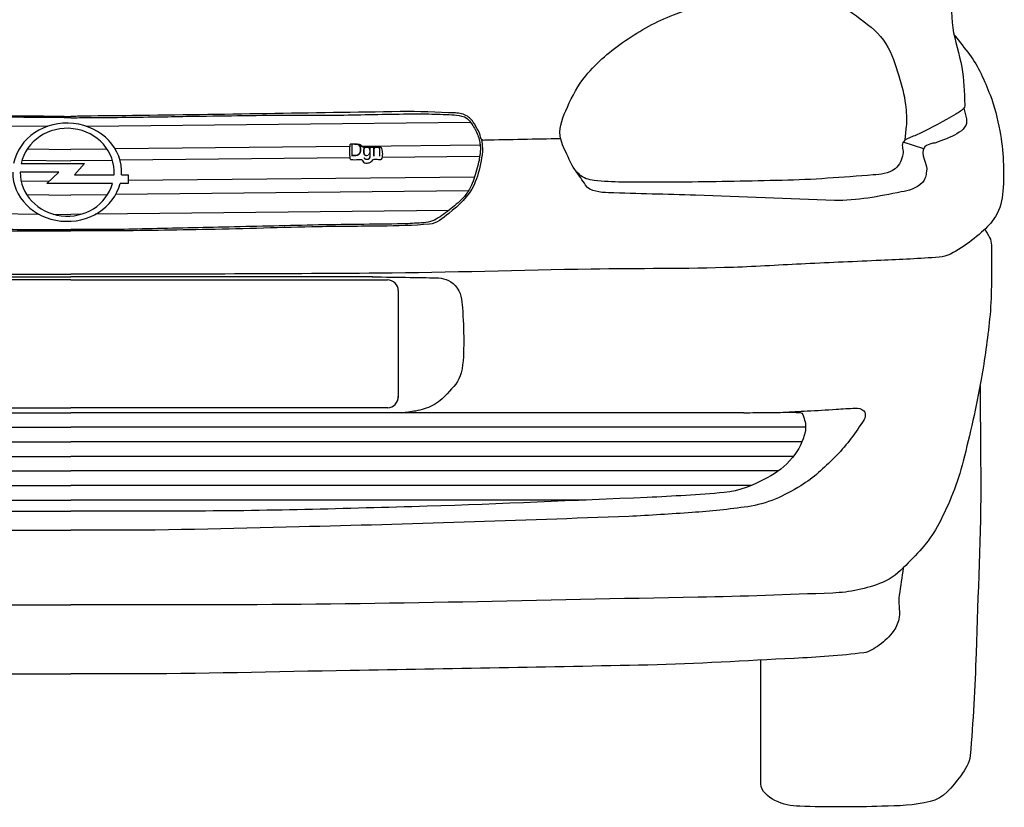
# Model space of a CAD drawing. Extents: x 85.81 to 92.09, y 20.19 to 24.16.
# Tile 4 of 12: x 86.65 to 87.51, y 22.6 to 23.29. Entities that reach past the tile are written whole.
import ezdxf
from ezdxf.enums import TextEntityAlignment as Align

# ---------------------------------------------------------------- set-up
doc = ezdxf.new("R2010")
doc.units = 0
doc.header["$MEASUREMENT"] = 0
doc.layers.get('0').update_dxf_attribs({"linetype": 'CONTINUOUS'})
doc.styles.add('TXT', font='TXT', dxfattribs={"height": 0.2})

msp = doc.modelspace()

# ---------------------------------------------------------------- linework, layer by layer
at = {"linetype": 'Continuous'}
for p, q in [((86.34101, 23.20159), (86.6708, 23.19817)), ((87.04072, 23.20159), (86.70481, 23.19811)), ((86.93512, 23.18046), (86.72972, 23.17833)), ((87.04875, 23.18164), (86.94579, 23.18057)), ((87.43787, 23.17838), (87.41999, 23.1843)), ((86.65282, 23.17832), (86.69086, 23.17793)), ((86.72265, 23.17826), (86.69086, 23.17793)), ((87.04869, 23.17162), (86.96381, 23.17074)), ((86.6481, 23.16835), (86.69086, 23.16791)), ((86.72734, 23.16829), (86.69086, 23.16791)), ((86.93525, 23.17044), (86.734, 23.16836)), ((86.64733, 23.15048), (86.6721, 23.15022)), ((87.04459, 23.1537), (86.74123, 23.15055)), ((86.65233, 23.13826), (86.69086, 23.13786)), ((86.72305, 23.13819), (86.69086, 23.13786)), ((87.03912, 23.14147), (86.73017, 23.13826)), ((86.36009, 23.12443), (86.66263, 23.12129)), ((86.6755, 23.12116), (86.69086, 23.121)), ((86.69968, 23.12109), (86.69086, 23.121)), ((87.02164, 23.12443), (86.71266, 23.12122)), ((86.69086, 23.06354), (86.41344, 23.06354)), ((86.4265, 23.06621), (86.69086, 23.06621)), ((86.95522, 23.06621), (86.69086, 23.06621)), ((86.69086, 23.06354), (86.96829, 23.06354)), ((86.97772, 23.05411), (86.97772, 22.96055)), ((86.10145, 22.94711), (86.69086, 22.94711)), ((86.41312, 22.95153), (86.69086, 22.95153)), ((86.96861, 22.95153), (86.69086, 22.95153)), ((87.28028, 22.94711), (86.69086, 22.94711)), ((86.04724, 22.93435), (86.69086, 22.93435)), ((87.33448, 22.93435), (86.69086, 22.93435)), ((86.05054, 22.9216), (86.69086, 22.9216)), ((87.33119, 22.9216), (86.69086, 22.9216)), ((86.0581, 22.90884), (86.69086, 22.90884)), ((87.32363, 22.90884), (86.69086, 22.90884)), ((86.07119, 22.89609), (86.69086, 22.89609)), ((87.31054, 22.89609), (86.69086, 22.89609)), ((86.09506, 22.88333), (86.69086, 22.88333)), ((87.28666, 22.88333), (86.69086, 22.88333)), ((86.23934, 22.87058), (86.69086, 22.87058)), ((87.14239, 22.87058), (86.69086, 22.87058))]:
    msp.add_line(p, q, dxfattribs=at)
for points in [[(86.64737, 23.16551), (86.70286, 23.16551), (86.69402, 23.15564), (86.72879, 23.15564)], [(86.72749, 23.14806), (86.66978, 23.14806), (86.68039, 23.15794), (86.64656, 23.15794)], [(86.73536, 23.15564), (86.74123, 23.15564), (86.74123, 23.14806), (86.73416, 23.14806)]]:
    msp.add_lwpolyline(points, dxfattribs=at)
for centre, start, end in [((86.96829, 23.05411), 0, 90.00107), ((86.9683, 22.96096), 269.99892, 2.50649)]:
    msp.add_arc(centre, 0.00943, start, end, dxfattribs=at)
for major_axis, ratio, start_param, end_param in [((0.04772, 0), 0.902192, 6.230214, 9.247388), ((0.04115, 0), 0.935337, 6.223947, 9.226106), ((0.04772, 0), 0.902192, 3.14103, 6.052285), ((0.04115, 0), 0.935337, 3.140963, 6.024346)]:
    msp.add_ellipse((86.68771, 23.15792), major_axis=major_axis, ratio=ratio, start_param=start_param, end_param=end_param, dxfattribs=at)
for points, knots in [([(87.05161, 23.96964), (87.06554, 23.9686), (87.07947, 23.96757), (87.0934, 23.96653), (87.10411, 23.96574), (87.1148, 23.96472), (87.12551, 23.96382), (87.13208, 23.96327), (87.13867, 23.96281), (87.14524, 23.96227), (87.15087, 23.9618), (87.15635, 23.96036), (87.16188, 23.95916), (87.16868, 23.95768), (87.1753, 23.956), (87.18161, 23.95256), (87.19051, 23.94772), (87.19681, 23.9403), (87.20297, 23.93249), (87.21303, 23.91975), (87.22304, 23.90742), (87.22991, 23.89299), (87.23874, 23.87444), (87.24725, 23.85586), (87.25524, 23.83699), (87.26215, 23.82066), (87.26909, 23.80435), (87.27591, 23.78798), (87.2848, 23.76666), (87.29383, 23.74541), (87.30223, 23.72389), (87.3126, 23.69728), (87.32203, 23.67032), (87.33202, 23.64358), (87.3393, 23.62409), (87.34694, 23.60472), (87.35427, 23.58525), (87.35941, 23.57158), (87.36079, 23.55669), (87.36569, 23.54295), (87.36974, 23.53158), (87.37684, 23.5214), (87.38162, 23.51038), (87.38541, 23.50162), (87.38632, 23.49159), (87.39042, 23.48291), (87.3949, 23.47342), (87.40656, 23.46862), (87.41144, 23.45937), (87.41545, 23.45177), (87.41785, 23.44321), (87.42182, 23.4356), (87.42609, 23.4274), (87.43335, 23.42053), (87.43615, 23.41164), (87.43927, 23.40174), (87.4419, 23.39172), (87.44451, 23.38169), (87.4469, 23.37251), (87.44929, 23.36333), (87.45168, 23.35414), (87.45448, 23.34337), (87.45727, 23.33259), (87.46004, 23.3218), (87.46315, 23.30968), (87.46133, 23.29671), (87.46333, 23.28439), (87.46521, 23.27283), (87.46913, 23.26167), (87.47116, 23.25005), (87.47306, 23.23913), (87.47346, 23.22805), (87.47384, 23.21705), (87.47387, 23.21635), (87.47391, 23.21565), (87.4735, 23.21498), (87.47158, 23.21182), (87.46877, 23.21042), (87.46591, 23.20875), (87.45532, 23.20255), (87.44475, 23.19679), (87.43385, 23.19146), (87.43051, 23.18983), (87.42691, 23.18896), (87.4235, 23.18731), (87.42193, 23.18655), (87.42061, 23.1854), (87.41971, 23.18385), (87.41794, 23.18082), (87.42067, 23.17702), (87.41971, 23.17382), (87.41832, 23.16918), (87.4173, 23.16424), (87.41281, 23.16102), (87.40661, 23.15657), (87.40019, 23.15598), (87.3935, 23.15549), (87.36699, 23.15353), (87.34051, 23.15128), (87.31395, 23.15074), (87.28593, 23.15016), (87.25791, 23.14955), (87.22989, 23.14927), (87.21116, 23.14907), (87.19242, 23.14921), (87.17369, 23.14927), (87.16553, 23.14929), (87.1574, 23.14995), (87.14925, 23.15074), (87.14451, 23.15119), (87.1399, 23.15255), (87.13606, 23.15613), (87.13048, 23.16131), (87.12838, 23.16733), (87.12531, 23.17377), (87.12274, 23.17914), (87.12002, 23.18448), (87.11944, 23.18995), (87.11857, 23.19815), (87.12209, 23.20674), (87.12579, 23.21495), (87.13037, 23.22509), (87.13486, 23.234), (87.14192, 23.2424), (87.15222, 23.25466), (87.16348, 23.26451), (87.17662, 23.27328), (87.19011, 23.28229), (87.2036, 23.29027), (87.21865, 23.29583), (87.23168, 23.30065), (87.24476, 23.30439), (87.25824, 23.3076), (87.26959, 23.31031), (87.28092, 23.31265), (87.29245, 23.31397), (87.30329, 23.31521), (87.31429, 23.31461), (87.32519, 23.31397), (87.33492, 23.3134), (87.34452, 23.31224), (87.35402, 23.30907), (87.36471, 23.30551), (87.37335, 23.29923), (87.38237, 23.2924), (87.391, 23.28586), (87.39916, 23.27963), (87.40485, 23.27034), (87.41029, 23.26147), (87.41326, 23.25213), (87.41609, 23.2424), (87.41851, 23.23411), (87.42091, 23.22594), (87.42195, 23.2174), (87.42276, 23.21085), (87.42316, 23.20423), (87.42248, 23.19769), (87.42206, 23.19369), (87.42165, 23.18969), (87.42123, 23.1857)], [0, 0, 0, 0, 0.023518, 0.023518, 0.023518, 0.041607, 0.041607, 0.041607, 0.052717, 0.052717, 0.052717, 0.062216, 0.062216, 0.062216, 0.073894, 0.073894, 0.073894, 0.090346, 0.090346, 0.090346, 0.117179, 0.117179, 0.117179, 0.151677, 0.151677, 0.151677, 0.181534, 0.181534, 0.181534, 0.220421, 0.220421, 0.220421, 0.268499, 0.268499, 0.268499, 0.303537, 0.303537, 0.303537, 0.328131, 0.328131, 0.328131, 0.348479, 0.348479, 0.348479, 0.364667, 0.364667, 0.364667, 0.382383, 0.382383, 0.382383, 0.396944, 0.396944, 0.396944, 0.412612, 0.412612, 0.412612, 0.430062, 0.430062, 0.430062, 0.44604, 0.44604, 0.44604, 0.464788, 0.464788, 0.464788, 0.485872, 0.485872, 0.485872, 0.505635, 0.505635, 0.505635, 0.524221, 0.524221, 0.524221, 0.525401, 0.525401, 0.525401, 0.530909, 0.530909, 0.530909, 0.551358, 0.551358, 0.551358, 0.557614, 0.557614, 0.557614, 0.560495, 0.560495, 0.560495, 0.566124, 0.566124, 0.566124, 0.574283, 0.574283, 0.574283, 0.585557, 0.585557, 0.585557, 0.630289, 0.630289, 0.630289, 0.677476, 0.677476, 0.677476, 0.709021, 0.709021, 0.709021, 0.722761, 0.722761, 0.722761, 0.730762, 0.730762, 0.730762, 0.74236, 0.74236, 0.74236, 0.752018, 0.752018, 0.752018, 0.766496, 0.766496, 0.766496, 0.784366, 0.784366, 0.784366, 0.810437, 0.810437, 0.810437, 0.837208, 0.837208, 0.837208, 0.860387, 0.860387, 0.860387, 0.879919, 0.879919, 0.879919, 0.898297, 0.898297, 0.898297, 0.914713, 0.914713, 0.914713, 0.933169, 0.933169, 0.933169, 0.950847, 0.950847, 0.950847, 0.967751, 0.967751, 0.967751, 0.982164, 0.982164, 0.982164, 0.993229, 0.993229, 0.993229, 1, 1, 1, 1]), ([(85.9166, 23.27785), (85.9123, 23.27224), (85.90801, 23.26663), (85.90372, 23.26102), (85.89571, 23.25056), (85.89068, 23.23827), (85.88577, 23.2258), (85.8817, 23.21545), (85.87922, 23.20491), (85.87719, 23.19411), (85.87393, 23.17671), (85.87325, 23.15879), (85.87446, 23.14128), (85.87499, 23.13358), (85.87679, 23.12605), (85.88109, 23.11897), (85.88447, 23.11342), (85.88855, 23.10941), (85.89319, 23.10528), (85.89892, 23.10017), (85.90457, 23.09568), (85.91113, 23.09158), (85.91718, 23.08781), (85.92333, 23.08383), (85.93025, 23.08336), (85.94728, 23.08223), (85.96432, 23.0814), (85.98136, 23.08063), (86.00334, 23.07963), (86.02532, 23.07866), (86.04729, 23.07765), (86.06836, 23.07668), (86.08941, 23.07525), (86.11049, 23.07452), (86.15203, 23.07309), (86.1936, 23.07366), (86.23514, 23.07296), (86.29711, 23.0719), (86.35907, 23.06996), (86.42105, 23.06943), (86.51098, 23.06867), (86.60092, 23.06854), (86.69086, 23.06849)], [0, 0, 0, 0, 0.021353, 0.021353, 0.021353, 0.061189, 0.061189, 0.061189, 0.094284, 0.094284, 0.094284, 0.147596, 0.147596, 0.147596, 0.171047, 0.171047, 0.171047, 0.189462, 0.189462, 0.189462, 0.212214, 0.212214, 0.212214, 0.233185, 0.233185, 0.233185, 0.284766, 0.284766, 0.284766, 0.351282, 0.351282, 0.351282, 0.415055, 0.415055, 0.415055, 0.540688, 0.540688, 0.540688, 0.728075, 0.728075, 0.728075, 1, 1, 1, 1]), ([(87.46513, 23.27785), (87.46942, 23.27224), (87.47371, 23.26663), (87.478, 23.26102), (87.48601, 23.25056), (87.49104, 23.23827), (87.49595, 23.2258), (87.50003, 23.21545), (87.50251, 23.20491), (87.50453, 23.19411), (87.5078, 23.17671), (87.50848, 23.15879), (87.50727, 23.14128), (87.50673, 23.13358), (87.50494, 23.12605), (87.50063, 23.11897), (87.49725, 23.11342), (87.49318, 23.10941), (87.48854, 23.10528), (87.4828, 23.10017), (87.47716, 23.09568), (87.47059, 23.09158), (87.46454, 23.08781), (87.4584, 23.08383), (87.45148, 23.08336), (87.43444, 23.08223), (87.41741, 23.0814), (87.40037, 23.08063), (87.37839, 23.07963), (87.35641, 23.07866), (87.33443, 23.07765), (87.31336, 23.07668), (87.29232, 23.07525), (87.27123, 23.07452), (87.2297, 23.07309), (87.18813, 23.07366), (87.14658, 23.07296), (87.08461, 23.0719), (87.02266, 23.06996), (86.96068, 23.06943), (86.87074, 23.06867), (86.7808, 23.06854), (86.69086, 23.06849)], [0, 0, 0, 0, 0.021353, 0.021353, 0.021353, 0.061189, 0.061189, 0.061189, 0.094284, 0.094284, 0.094284, 0.147596, 0.147596, 0.147596, 0.171047, 0.171047, 0.171047, 0.189462, 0.189462, 0.189462, 0.212214, 0.212214, 0.212214, 0.233185, 0.233185, 0.233185, 0.284766, 0.284766, 0.284766, 0.351282, 0.351282, 0.351282, 0.415055, 0.415055, 0.415055, 0.540688, 0.540688, 0.540688, 0.728075, 0.728075, 0.728075, 1, 1, 1, 1]), ([(87.47293, 23.21412), (87.4737, 23.21094), (87.47448, 23.20776), (87.47525, 23.20458), (87.47792, 23.19363), (87.45946, 23.18794), (87.44857, 23.18377), (87.44736, 23.18331), (87.44609, 23.18341), (87.44487, 23.18303), (87.44273, 23.18235), (87.44056, 23.18202), (87.43894, 23.18006), (87.43367, 23.17367), (87.44188, 23.16545), (87.44042, 23.1585), (87.43973, 23.15517), (87.43958, 23.15172), (87.43672, 23.14884), (87.43112, 23.14321), (87.42488, 23.14195), (87.41819, 23.14066), (87.3987, 23.1369), (87.37931, 23.13259), (87.35965, 23.13323), (87.31914, 23.13454), (87.27864, 23.13631), (87.23813, 23.13769), (87.21269, 23.13856), (87.18724, 23.13907), (87.1618, 23.13992), (87.15477, 23.14015), (87.14576, 23.1408), (87.14179, 23.14661), (87.13891, 23.15083), (87.13602, 23.15506), (87.13314, 23.15928)], [0, 0, 0, 0, 0.024559, 0.024559, 0.024559, 0.109212, 0.109212, 0.109212, 0.118668, 0.118668, 0.118668, 0.13526, 0.13526, 0.13526, 0.189317, 0.189317, 0.189317, 0.215208, 0.215208, 0.215208, 0.265872, 0.265872, 0.265872, 0.413516, 0.413516, 0.413516, 0.717779, 0.717779, 0.717779, 0.908825, 0.908825, 0.908825, 0.961608, 0.961608, 0.961608, 1, 1, 1, 1]), ([(86.26184, 23.18727), (86.28402, 23.18682), (86.3062, 23.18638), (86.32838, 23.18593), (86.32896, 23.18591), (86.32954, 23.18575), (86.33012, 23.18593), (86.33236, 23.18661), (86.33177, 23.19012), (86.3328, 23.1921), (86.33418, 23.19472), (86.33554, 23.19735), (86.3371, 23.19993), (86.33876, 23.20267), (86.3406, 23.20513), (86.3435, 23.20693), (86.34683, 23.20899), (86.35035, 23.20969), (86.35397, 23.20985), (86.37007, 23.21054), (86.38616, 23.21125), (86.40225, 23.21102), (86.4804, 23.20988), (86.55854, 23.20852), (86.63668, 23.20751), (86.65277, 23.20731), (86.66887, 23.20734), (86.68496, 23.20693), (86.68693, 23.20688), (86.6889, 23.20683), (86.69086, 23.20678)], [0, 0, 0, 0, 0.150828, 0.150828, 0.150828, 0.154784, 0.154784, 0.154784, 0.170029, 0.170029, 0.170029, 0.190279, 0.190279, 0.190279, 0.211776, 0.211776, 0.211776, 0.236409, 0.236409, 0.236409, 0.34586, 0.34586, 0.34586, 0.877196, 0.877196, 0.877196, 0.986623, 0.986623, 0.986623, 1, 1, 1, 1]), ([(86.69086, 23.20558), (86.68584, 23.20568), (86.68081, 23.20579), (86.67578, 23.20589), (86.6659, 23.20609), (86.65601, 23.20594), (86.64613, 23.20605), (86.63377, 23.20619), (86.62141, 23.20634), (86.60906, 23.20654), (86.6003, 23.20667), (86.59154, 23.20688), (86.58278, 23.20702), (86.5538, 23.20749), (86.52482, 23.20779), (86.49584, 23.20802), (86.48364, 23.20812), (86.47144, 23.20791), (86.45924, 23.20799), (86.43933, 23.20812), (86.41943, 23.20875), (86.39952, 23.20896), (86.39211, 23.20904), (86.38469, 23.20899), (86.37728, 23.20896), (86.37059, 23.20893), (86.3639, 23.20859), (86.35721, 23.20831), (86.35434, 23.20819), (86.35151, 23.20774), (86.34867, 23.20718), (86.34679, 23.20682), (86.34506, 23.20608), (86.34351, 23.20476), (86.34073, 23.20238), (86.33907, 23.1996), (86.33739, 23.19651), (86.33563, 23.1933), (86.33411, 23.19019), (86.33319, 23.18665), (86.33226, 23.18306), (86.3319, 23.1794), (86.33223, 23.17582), (86.3326, 23.17176), (86.33331, 23.16772), (86.33432, 23.16369), (86.33568, 23.15831), (86.33727, 23.15317), (86.33932, 23.14801), (86.34071, 23.14452), (86.3424, 23.14126), (86.3448, 23.13831), (86.34823, 23.1341), (86.35209, 23.13062), (86.35624, 23.12724), (86.36041, 23.12385), (86.3646, 23.12078), (86.36914, 23.11786), (86.37123, 23.11652), (86.37334, 23.11525), (86.37575, 23.11463), (86.37841, 23.11395), (86.3811, 23.11366), (86.38381, 23.1135), (86.38907, 23.11318), (86.39433, 23.11278), (86.3996, 23.11269), (86.42603, 23.11223), (86.45247, 23.11216), (86.4789, 23.11156), (86.50499, 23.11097), (86.53107, 23.11037), (86.55715, 23.10978), (86.5809, 23.10924), (86.60465, 23.1087), (86.6284, 23.10816), (86.64913, 23.10769), (86.66987, 23.10745), (86.69061, 23.10768), (86.6907, 23.10768), (86.69078, 23.10768), (86.69086, 23.10768)], [0, 0, 0, 0, 0.01948, 0.01948, 0.01948, 0.057785, 0.057785, 0.057785, 0.105668, 0.105668, 0.105668, 0.139606, 0.139606, 0.139606, 0.2519, 0.2519, 0.2519, 0.299179, 0.299179, 0.299179, 0.376318, 0.376318, 0.376318, 0.405045, 0.405045, 0.405045, 0.430978, 0.430978, 0.430978, 0.442107, 0.442107, 0.442107, 0.449468, 0.449468, 0.449468, 0.462734, 0.462734, 0.462734, 0.476573, 0.476573, 0.476573, 0.490619, 0.490619, 0.490619, 0.506511, 0.506511, 0.506511, 0.527768, 0.527768, 0.527768, 0.542157, 0.542157, 0.542157, 0.562723, 0.562723, 0.562723, 0.583314, 0.583314, 0.583314, 0.592817, 0.592817, 0.592817, 0.603328, 0.603328, 0.603328, 0.623755, 0.623755, 0.623755, 0.726187, 0.726187, 0.726187, 0.827282, 0.827282, 0.827282, 0.919318, 0.919318, 0.919318, 0.999676, 0.999676, 0.999676, 1, 1, 1, 1]), ([(87.11989, 23.18727), (87.09771, 23.18682), (87.07553, 23.18638), (87.05335, 23.18593), (87.05277, 23.18591), (87.05218, 23.18575), (87.0516, 23.18593), (87.04936, 23.18661), (87.04996, 23.19012), (87.04892, 23.1921), (87.04755, 23.19472), (87.04619, 23.19735), (87.04462, 23.19993), (87.04297, 23.20267), (87.04113, 23.20513), (87.03822, 23.20693), (87.0349, 23.20899), (87.03138, 23.20969), (87.02775, 23.20985), (87.01166, 23.21054), (86.99557, 23.21125), (86.97947, 23.21102), (86.90133, 23.20988), (86.82319, 23.20852), (86.74504, 23.20751), (86.72895, 23.20731), (86.71285, 23.20734), (86.69676, 23.20693), (86.6948, 23.20688), (86.69283, 23.20683), (86.69086, 23.20678)], [0, 0, 0, 0, 0.150828, 0.150828, 0.150828, 0.154784, 0.154784, 0.154784, 0.170029, 0.170029, 0.170029, 0.190279, 0.190279, 0.190279, 0.211776, 0.211776, 0.211776, 0.236409, 0.236409, 0.236409, 0.34586, 0.34586, 0.34586, 0.877196, 0.877196, 0.877196, 0.986623, 0.986623, 0.986623, 1, 1, 1, 1]), ([(86.69086, 23.20558), (86.69589, 23.20568), (86.70092, 23.20579), (86.70594, 23.20589), (86.71583, 23.20609), (86.72571, 23.20594), (86.7356, 23.20605), (86.74796, 23.20619), (86.76031, 23.20634), (86.77267, 23.20654), (86.78143, 23.20667), (86.79018, 23.20688), (86.79894, 23.20702), (86.82792, 23.20749), (86.8569, 23.20779), (86.88588, 23.20802), (86.89808, 23.20812), (86.91029, 23.20791), (86.92249, 23.20799), (86.94239, 23.20812), (86.9623, 23.20875), (86.9822, 23.20896), (86.98962, 23.20904), (86.99703, 23.20899), (87.00445, 23.20896), (87.01114, 23.20893), (87.01783, 23.20859), (87.02452, 23.20831), (87.02739, 23.20819), (87.03022, 23.20774), (87.03306, 23.20718), (87.03494, 23.20682), (87.03667, 23.20608), (87.03822, 23.20476), (87.041, 23.20238), (87.04265, 23.1996), (87.04434, 23.19651), (87.0461, 23.1933), (87.04761, 23.19019), (87.04853, 23.18665), (87.04946, 23.18306), (87.04983, 23.1794), (87.0495, 23.17582), (87.04912, 23.17176), (87.04842, 23.16772), (87.0474, 23.16369), (87.04604, 23.15831), (87.04445, 23.15317), (87.04241, 23.14801), (87.04102, 23.14452), (87.03932, 23.14126), (87.03693, 23.13831), (87.0335, 23.1341), (87.02964, 23.13062), (87.02548, 23.12724), (87.02132, 23.12385), (87.01712, 23.12078), (87.01259, 23.11786), (87.0105, 23.11652), (87.00839, 23.11525), (87.00598, 23.11463), (87.00331, 23.11395), (87.00063, 23.11366), (86.99792, 23.1135), (86.99266, 23.11318), (86.9874, 23.11278), (86.98212, 23.11269), (86.95569, 23.11223), (86.92925, 23.11216), (86.90282, 23.11156), (86.87674, 23.11097), (86.85066, 23.11037), (86.82457, 23.10978), (86.80082, 23.10924), (86.77708, 23.1087), (86.75333, 23.10816), (86.7326, 23.10769), (86.71185, 23.10745), (86.69111, 23.10768), (86.69103, 23.10768), (86.69095, 23.10768), (86.69086, 23.10768)], [0, 0, 0, 0, 0.01948, 0.01948, 0.01948, 0.057785, 0.057785, 0.057785, 0.105668, 0.105668, 0.105668, 0.139606, 0.139606, 0.139606, 0.2519, 0.2519, 0.2519, 0.299179, 0.299179, 0.299179, 0.376318, 0.376318, 0.376318, 0.405045, 0.405045, 0.405045, 0.430978, 0.430978, 0.430978, 0.442107, 0.442107, 0.442107, 0.449468, 0.449468, 0.449468, 0.462734, 0.462734, 0.462734, 0.476573, 0.476573, 0.476573, 0.490619, 0.490619, 0.490619, 0.506511, 0.506511, 0.506511, 0.527768, 0.527768, 0.527768, 0.542157, 0.542157, 0.542157, 0.562723, 0.562723, 0.562723, 0.583314, 0.583314, 0.583314, 0.592817, 0.592817, 0.592817, 0.603328, 0.603328, 0.603328, 0.623755, 0.623755, 0.623755, 0.726187, 0.726187, 0.726187, 0.827282, 0.827282, 0.827282, 0.919318, 0.919318, 0.919318, 0.999676, 0.999676, 0.999676, 1, 1, 1, 1]), ([(86.33108, 23.1866), (86.33079, 23.18396), (86.33049, 23.18131), (86.3302, 23.17867), (86.32979, 23.17506), (86.33088, 23.17146), (86.33154, 23.16786), (86.33288, 23.16061), (86.33446, 23.15367), (86.33768, 23.14683), (86.3426, 23.13639), (86.35062, 23.12916), (86.35979, 23.12174), (86.36507, 23.11747), (86.37024, 23.11297), (86.37666, 23.11241), (86.39081, 23.11118), (86.40496, 23.11082), (86.41912, 23.11066), (86.43735, 23.11045), (86.45558, 23.11045), (86.4738, 23.11008), (86.50599, 23.10941), (86.53817, 23.10834), (86.57037, 23.10774), (86.59964, 23.10719), (86.62892, 23.10657), (86.6582, 23.10657), (86.66674, 23.10657), (86.67527, 23.10657), (86.6838, 23.10657), (86.68615, 23.10657), (86.68851, 23.10657), (86.69086, 23.10657)], [0, 0, 0, 0, 0.019564, 0.019564, 0.019564, 0.046288, 0.046288, 0.046288, 0.099995, 0.099995, 0.099995, 0.181996, 0.181996, 0.181996, 0.229278, 0.229278, 0.229278, 0.333505, 0.333505, 0.333505, 0.467607, 0.467607, 0.467607, 0.704482, 0.704482, 0.704482, 0.919908, 0.919908, 0.919908, 0.982677, 0.982677, 0.982677, 1, 1, 1, 1]), ([(87.05064, 23.1866), (87.05094, 23.18396), (87.05123, 23.18131), (87.05153, 23.17867), (87.05193, 23.17506), (87.05085, 23.17146), (87.05018, 23.16786), (87.04884, 23.16061), (87.04726, 23.15367), (87.04404, 23.14683), (87.03912, 23.13639), (87.0311, 23.12916), (87.02194, 23.12174), (87.01665, 23.11747), (87.01149, 23.11297), (87.00507, 23.11241), (86.99092, 23.11118), (86.97677, 23.11082), (86.9626, 23.11066), (86.94438, 23.11045), (86.92615, 23.11045), (86.90792, 23.11008), (86.87573, 23.10941), (86.84355, 23.10834), (86.81136, 23.10774), (86.78208, 23.10719), (86.7528, 23.10657), (86.72352, 23.10657), (86.71499, 23.10657), (86.70646, 23.10657), (86.69793, 23.10657), (86.69557, 23.10657), (86.69322, 23.10657), (86.69086, 23.10657)], [0, 0, 0, 0, 0.019564, 0.019564, 0.019564, 0.046288, 0.046288, 0.046288, 0.099995, 0.099995, 0.099995, 0.181996, 0.181996, 0.181996, 0.229278, 0.229278, 0.229278, 0.333505, 0.333505, 0.333505, 0.467607, 0.467607, 0.467607, 0.704482, 0.704482, 0.704482, 0.919908, 0.919908, 0.919908, 0.982677, 0.982677, 0.982677, 1, 1, 1, 1]), ([(86.93691, 23.18241), (86.93859, 23.18237), (86.94026, 23.18233), (86.94193, 23.18228), (86.94251, 23.18227), (86.94308, 23.18226), (86.94365, 23.1822), (86.94483, 23.18208), (86.94543, 23.18061), (86.94648, 23.18005), (86.94686, 23.17985), (86.94723, 23.17958), (86.94764, 23.17957), (86.94862, 23.17956), (86.94959, 23.17961), (86.95056, 23.17962), (86.95285, 23.17962), (86.95514, 23.17962), (86.95743, 23.17962), (86.95908, 23.17961), (86.96072, 23.17961), (86.96237, 23.17953), (86.96276, 23.17951), (86.96307, 23.17913), (86.96327, 23.17875), (86.96367, 23.17802), (86.96378, 23.17728), (86.96387, 23.17651), (86.96408, 23.17483), (86.96411, 23.17312), (86.96391, 23.17143), (86.96383, 23.17072), (86.96375, 23.16996), (86.96306, 23.16945), (86.96259, 23.16912), (86.96212, 23.16922), (86.96164, 23.16919), (86.95997, 23.1691), (86.95828, 23.16954), (86.95662, 23.16928), (86.95621, 23.16922), (86.95585, 23.16901), (86.9555, 23.16876), (86.95491, 23.16835), (86.95463, 23.16767), (86.95404, 23.16726), (86.95324, 23.1667), (86.95239, 23.16629), (86.95146, 23.16605), (86.95076, 23.16587), (86.95003, 23.16588), (86.94932, 23.16597), (86.94858, 23.16605), (86.94787, 23.16625), (86.94721, 23.1667), (86.94657, 23.16714), (86.94666, 23.16808), (86.9461, 23.16859), (86.94583, 23.16884), (86.94555, 23.16914), (86.9452, 23.16915), (86.94441, 23.16919), (86.94362, 23.169), (86.94284, 23.16898), (86.94066, 23.16892), (86.93848, 23.16886), (86.93631, 23.16902), (86.9361, 23.16904), (86.93591, 23.16914), (86.93575, 23.16932), (86.93535, 23.16981), (86.93526, 23.17033), (86.93519, 23.17087), (86.93481, 23.17433), (86.93487, 23.17783), (86.93519, 23.18129), (86.93522, 23.18156), (86.93521, 23.18182), (86.93541, 23.18207), (86.93565, 23.18236), (86.93595, 23.18248), (86.93627, 23.18246), (86.93648, 23.18244), (86.9367, 23.18243), (86.93691, 23.18241)], [0, 0, 0, 0, 0.061808, 0.061808, 0.061808, 0.082964, 0.082964, 0.082964, 0.12674, 0.12674, 0.12674, 0.14215, 0.14215, 0.14215, 0.17806, 0.17806, 0.17806, 0.262562, 0.262562, 0.262562, 0.323315, 0.323315, 0.323315, 0.337936, 0.337936, 0.337936, 0.366461, 0.366461, 0.366461, 0.428968, 0.428968, 0.428968, 0.455528, 0.455528, 0.455528, 0.473246, 0.473246, 0.473246, 0.535052, 0.535052, 0.535052, 0.550175, 0.550175, 0.550175, 0.57599, 0.57599, 0.57599, 0.610975, 0.610975, 0.610975, 0.6374, 0.6374, 0.6374, 0.664804, 0.664804, 0.664804, 0.691851, 0.691851, 0.691851, 0.704901, 0.704901, 0.704901, 0.734028, 0.734028, 0.734028, 0.81431, 0.81431, 0.81431, 0.822114, 0.822114, 0.822114, 0.842383, 0.842383, 0.842383, 0.97058, 0.97058, 0.97058, 0.980471, 0.980471, 0.980471, 0.992063, 0.992063, 0.992063, 1, 1, 1, 1]), ([(85.89031, 23.1079), (85.88895, 23.10554), (85.88758, 23.10318), (85.88621, 23.10082), (85.88383, 23.09669), (85.88461, 23.09137), (85.88459, 23.08661), (85.88449, 23.06756), (85.88421, 23.04844), (85.8861, 23.02944), (85.88786, 23.01162), (85.89046, 22.994), (85.89352, 22.97634), (85.89773, 22.95215), (85.90323, 22.92843), (85.90931, 22.90461), (85.9142, 22.88549), (85.92131, 22.86743), (85.93067, 22.84965), (85.93803, 22.83568), (85.94813, 22.82459), (85.95946, 22.81332), (85.96565, 22.80717), (85.9718, 22.80171), (85.9799, 22.79842), (85.99418, 22.79261), (86.00868, 22.78968), (86.02355, 22.7891), (86.06286, 22.78758), (86.10216, 22.78605), (86.14149, 22.78537), (86.27879, 22.78302), (86.41607, 22.77885), (86.55338, 22.77885), (86.59456, 22.77885), (86.63573, 22.77885), (86.6769, 22.77885), (86.68156, 22.77885), (86.68621, 22.77885), (86.69086, 22.77885)], [0, 0, 0, 0, 0.007804, 0.007804, 0.007804, 0.02143, 0.02143, 0.02143, 0.075929, 0.075929, 0.075929, 0.12702, 0.12702, 0.12702, 0.197007, 0.197007, 0.197007, 0.253196, 0.253196, 0.253196, 0.297368, 0.297368, 0.297368, 0.321468, 0.321468, 0.321468, 0.363999, 0.363999, 0.363999, 0.476449, 0.476449, 0.476449, 0.868994, 0.868994, 0.868994, 0.986699, 0.986699, 0.986699, 1, 1, 1, 1]), ([(87.49141, 23.1079), (87.49278, 23.10554), (87.49415, 23.10318), (87.49551, 23.10082), (87.4979, 23.09669), (87.49712, 23.09137), (87.49714, 23.08661), (87.49724, 23.06756), (87.49752, 23.04844), (87.49563, 23.02944), (87.49386, 23.01162), (87.49127, 22.994), (87.4882, 22.97634), (87.484, 22.95215), (87.4785, 22.92843), (87.47241, 22.90461), (87.46753, 22.88549), (87.46041, 22.86743), (87.45105, 22.84965), (87.44369, 22.83568), (87.4336, 22.82459), (87.42226, 22.81332), (87.41607, 22.80717), (87.40993, 22.80171), (87.40183, 22.79842), (87.38754, 22.79261), (87.37305, 22.78968), (87.35818, 22.7891), (87.31887, 22.78758), (87.27956, 22.78605), (87.24023, 22.78537), (87.10294, 22.78302), (86.96566, 22.77885), (86.82834, 22.77885), (86.78717, 22.77885), (86.74599, 22.77885), (86.70482, 22.77885), (86.70017, 22.77885), (86.69552, 22.77885), (86.69086, 22.77885)], [0, 0, 0, 0, 0.007804, 0.007804, 0.007804, 0.02143, 0.02143, 0.02143, 0.075929, 0.075929, 0.075929, 0.12702, 0.12702, 0.12702, 0.197007, 0.197007, 0.197007, 0.253196, 0.253196, 0.253196, 0.297368, 0.297368, 0.297368, 0.321468, 0.321468, 0.321468, 0.363999, 0.363999, 0.363999, 0.476449, 0.476449, 0.476449, 0.868994, 0.868994, 0.868994, 0.986699, 0.986699, 0.986699, 1, 1, 1, 1]), ([(86.95482, 23.06622), (86.9659, 23.06606), (86.97698, 23.0659), (86.98806, 23.06573), (86.99558, 23.06562), (87.00309, 23.0655), (87.0106, 23.06536), (87.01669, 23.06526), (87.02272, 23.06407), (87.0276, 23.05869), (87.03311, 23.05262), (87.03333, 23.04592), (87.03388, 23.03905), (87.03465, 23.02942), (87.03502, 23.01977), (87.03499, 23.01014), (87.03496, 23.00074), (87.03506, 22.99135), (87.03277, 22.98198), (87.031, 22.97472), (87.02584, 22.96936), (87.02058, 22.96382), (87.01659, 22.95962), (87.01276, 22.95592), (87.00765, 22.95344), (87.00285, 22.95112), (86.99799, 22.9494), (86.99287, 22.94862), (86.9888, 22.948), (86.98474, 22.94739), (86.98067, 22.94677)], [0, 0, 0, 0, 0.152376, 0.152376, 0.152376, 0.255693, 0.255693, 0.255693, 0.339379, 0.339379, 0.339379, 0.433895, 0.433895, 0.433895, 0.566485, 0.566485, 0.566485, 0.695979, 0.695979, 0.695979, 0.796231, 0.796231, 0.796231, 0.872225, 0.872225, 0.872225, 0.943474, 0.943474, 0.943474, 1, 1, 1, 1]), ([(87.48721, 22.97078), (87.48742, 22.94464), (87.48763, 22.9185), (87.48784, 22.89236), (87.48825, 22.84036), (87.48523, 22.7884), (87.48372, 22.73641), (87.48285, 22.70642), (87.48121, 22.6765), (87.47857, 22.64656), (87.478, 22.64011), (87.47442, 22.63461), (87.47033, 22.629), (87.46294, 22.61884), (87.45517, 22.60918), (87.44356, 22.60628), (87.42954, 22.60277), (87.41548, 22.60256), (87.40134, 22.60215), (87.37733, 22.60145), (87.35328, 22.60128), (87.32927, 22.60215), (87.32186, 22.60242), (87.31475, 22.60367), (87.30764, 22.60731), (87.30156, 22.61043), (87.29529, 22.61543), (87.29529, 22.62177), (87.2953, 22.65797), (87.29532, 22.69416), (87.29533, 22.73035)], [0, 0, 0, 0, 0.121911, 0.121911, 0.121911, 0.364434, 0.364434, 0.364434, 0.504346, 0.504346, 0.504346, 0.534495, 0.534495, 0.534495, 0.589082, 0.589082, 0.589082, 0.655024, 0.655024, 0.655024, 0.767073, 0.767073, 0.767073, 0.801633, 0.801633, 0.801633, 0.8312, 0.8312, 0.8312, 1, 1, 1, 1]), ([(86.06693, 22.9475), (86.05991, 22.94789), (86.0529, 22.94828), (86.04588, 22.94867), (86.03744, 22.94914), (86.02901, 22.94965), (86.02057, 22.95014), (86.01494, 22.95047), (86.00932, 22.9509), (86.00369, 22.95125), (86.00111, 22.9514), (85.99854, 22.95065), (85.99636, 22.94867), (85.99355, 22.94613), (85.99559, 22.94146), (85.99746, 22.93873), (86.00484, 22.92795), (86.01242, 22.91733), (86.02204, 22.90783), (86.03137, 22.8986), (86.04015, 22.89017), (86.05139, 22.88317), (86.06606, 22.87403), (86.08139, 22.86714), (86.09798, 22.86477), (86.11422, 22.86245), (86.13044, 22.86067), (86.14677, 22.85962), (86.16523, 22.85844), (86.18368, 22.85703), (86.20216, 22.85631), (86.29833, 22.85255), (86.39448, 22.84937), (86.4907, 22.84711), (86.55184, 22.84567), (86.61298, 22.84363), (86.67412, 22.84417), (86.6797, 22.84422), (86.68528, 22.84426), (86.69086, 22.84431)], [0, 0, 0, 0, 0.026265, 0.026265, 0.026265, 0.057863, 0.057863, 0.057863, 0.078937, 0.078937, 0.078937, 0.088627, 0.088627, 0.088627, 0.101084, 0.101084, 0.101084, 0.150296, 0.150296, 0.150296, 0.198061, 0.198061, 0.198061, 0.260484, 0.260484, 0.260484, 0.321625, 0.321625, 0.321625, 0.39078, 0.39078, 0.39078, 0.750526, 0.750526, 0.750526, 0.979139, 0.979139, 0.979139, 1, 1, 1, 1]), ([(86.10145, 22.94711), (86.09435, 22.94717), (86.08725, 22.94725), (86.08015, 22.94731), (86.07077, 22.9474), (86.06138, 22.94775), (86.052, 22.94731), (86.04994, 22.94722), (86.04927, 22.94419), (86.04859, 22.94218), (86.04727, 22.93826), (86.04679, 22.93404), (86.04773, 22.9302), (86.04969, 22.92226), (86.05306, 22.91482), (86.05882, 22.90796), (86.06544, 22.90007), (86.07222, 22.89451), (86.081, 22.88999), (86.09321, 22.88371), (86.10534, 22.87824), (86.11854, 22.87715), (86.14099, 22.87531), (86.16344, 22.87381), (86.18593, 22.87288), (86.25019, 22.8702), (86.31442, 22.86705), (86.37871, 22.86517), (86.45008, 22.86309), (86.52144, 22.8609), (86.59282, 22.8609), (86.61955, 22.8609), (86.64628, 22.8609), (86.67301, 22.8609), (86.67896, 22.8609), (86.68491, 22.8609), (86.69086, 22.8609)], [0, 0, 0, 0, 0.029042, 0.029042, 0.029042, 0.067428, 0.067428, 0.067428, 0.075833, 0.075833, 0.075833, 0.092209, 0.092209, 0.092209, 0.126103, 0.126103, 0.126103, 0.165027, 0.165027, 0.165027, 0.219117, 0.219117, 0.219117, 0.311195, 0.311195, 0.311195, 0.57429, 0.57429, 0.57429, 0.866314, 0.866314, 0.866314, 0.975656, 0.975656, 0.975656, 1, 1, 1, 1]), ([(87.3148, 22.9475), (87.32181, 22.94789), (87.32883, 22.94828), (87.33584, 22.94867), (87.34428, 22.94914), (87.35272, 22.94965), (87.36116, 22.95014), (87.36678, 22.95047), (87.37241, 22.9509), (87.37803, 22.95125), (87.38062, 22.9514), (87.38318, 22.95065), (87.38537, 22.94867), (87.38818, 22.94613), (87.38614, 22.94146), (87.38427, 22.93873), (87.37688, 22.92795), (87.36931, 22.91733), (87.35969, 22.90783), (87.35035, 22.8986), (87.34157, 22.89017), (87.33034, 22.88317), (87.31566, 22.87403), (87.30033, 22.86714), (87.28375, 22.86477), (87.26751, 22.86245), (87.25128, 22.86067), (87.23496, 22.85962), (87.21649, 22.85844), (87.19805, 22.85703), (87.17956, 22.85631), (87.0834, 22.85255), (86.98724, 22.84937), (86.89103, 22.84711), (86.82989, 22.84567), (86.76875, 22.84363), (86.7076, 22.84417), (86.70202, 22.84422), (86.69644, 22.84426), (86.69086, 22.84431)], [0, 0, 0, 0, 0.026265, 0.026265, 0.026265, 0.057863, 0.057863, 0.057863, 0.078937, 0.078937, 0.078937, 0.088627, 0.088627, 0.088627, 0.101084, 0.101084, 0.101084, 0.150296, 0.150296, 0.150296, 0.198061, 0.198061, 0.198061, 0.260484, 0.260484, 0.260484, 0.321625, 0.321625, 0.321625, 0.39078, 0.39078, 0.39078, 0.750526, 0.750526, 0.750526, 0.979139, 0.979139, 0.979139, 1, 1, 1, 1]), ([(87.28028, 22.94711), (87.28738, 22.94717), (87.29448, 22.94725), (87.30158, 22.94731), (87.31096, 22.9474), (87.32034, 22.94775), (87.32973, 22.94731), (87.33178, 22.94722), (87.33246, 22.94419), (87.33314, 22.94218), (87.33446, 22.93826), (87.33493, 22.93404), (87.33399, 22.9302), (87.33204, 22.92226), (87.32866, 22.91482), (87.3229, 22.90796), (87.31629, 22.90007), (87.30951, 22.89451), (87.30072, 22.88999), (87.28851, 22.88371), (87.27638, 22.87824), (87.26319, 22.87715), (87.24073, 22.87531), (87.21829, 22.87381), (87.1958, 22.87288), (87.13154, 22.8702), (87.06731, 22.86705), (87.00301, 22.86517), (86.93165, 22.86309), (86.86029, 22.8609), (86.7889, 22.8609), (86.76217, 22.8609), (86.73544, 22.8609), (86.70872, 22.8609), (86.70276, 22.8609), (86.69681, 22.8609), (86.69086, 22.8609)], [0, 0, 0, 0, 0.029042, 0.029042, 0.029042, 0.067428, 0.067428, 0.067428, 0.075833, 0.075833, 0.075833, 0.092209, 0.092209, 0.092209, 0.126103, 0.126103, 0.126103, 0.165027, 0.165027, 0.165027, 0.219117, 0.219117, 0.219117, 0.311195, 0.311195, 0.311195, 0.57429, 0.57429, 0.57429, 0.866314, 0.866314, 0.866314, 0.975656, 0.975656, 0.975656, 1, 1, 1, 1]), ([(85.96181, 22.81103), (85.96297, 22.8031), (85.96414, 22.79518), (85.9653, 22.78726), (85.96624, 22.78084), (85.96453, 22.77427), (85.9653, 22.76781), (85.9658, 22.76362), (85.96762, 22.75983), (85.97015, 22.75615), (85.97372, 22.75094), (85.9777, 22.74715), (85.98275, 22.74351), (85.98704, 22.74041), (85.99128, 22.73732), (85.99632, 22.7367), (86.01665, 22.73421), (86.03699, 22.73282), (86.05739, 22.73184), (86.10003, 22.7298), (86.14265, 22.72692), (86.18533, 22.72601), (86.27224, 22.72414), (86.35916, 22.72255), (86.44608, 22.72114), (86.51199, 22.72008), (86.57789, 22.71823), (86.64381, 22.71823), (86.659, 22.71823), (86.67418, 22.71823), (86.68937, 22.71823), (86.68987, 22.71823), (86.69037, 22.71823), (86.69086, 22.71823)], [0, 0, 0, 0, 0.030645, 0.030645, 0.030645, 0.055445, 0.055445, 0.055445, 0.071557, 0.071557, 0.071557, 0.09432, 0.09432, 0.09432, 0.113682, 0.113682, 0.113682, 0.191811, 0.191811, 0.191811, 0.355165, 0.355165, 0.355165, 0.687772, 0.687772, 0.687772, 0.939994, 0.939994, 0.939994, 0.998096, 0.998096, 0.998096, 1, 1, 1, 1]), ([(87.41992, 22.81103), (87.41875, 22.8031), (87.41759, 22.79518), (87.41642, 22.78726), (87.41548, 22.78084), (87.4172, 22.77427), (87.41642, 22.76781), (87.41592, 22.76362), (87.4141, 22.75983), (87.41158, 22.75615), (87.40801, 22.75094), (87.40402, 22.74715), (87.39898, 22.74351), (87.39468, 22.74041), (87.39044, 22.73732), (87.38541, 22.7367), (87.36507, 22.73421), (87.34474, 22.73282), (87.32434, 22.73184), (87.28169, 22.7298), (87.23908, 22.72692), (87.19639, 22.72601), (87.10948, 22.72414), (87.02257, 22.72255), (86.93565, 22.72114), (86.86974, 22.72008), (86.80383, 22.71823), (86.73791, 22.71823), (86.72273, 22.71823), (86.70754, 22.71823), (86.69236, 22.71823), (86.69186, 22.71823), (86.69136, 22.71823), (86.69086, 22.71823)], [0, 0, 0, 0, 0.030645, 0.030645, 0.030645, 0.055445, 0.055445, 0.055445, 0.071557, 0.071557, 0.071557, 0.09432, 0.09432, 0.09432, 0.113682, 0.113682, 0.113682, 0.191811, 0.191811, 0.191811, 0.355165, 0.355165, 0.355165, 0.687772, 0.687772, 0.687772, 0.939994, 0.939994, 0.939994, 0.998096, 0.998096, 0.998096, 1, 1, 1, 1])]:
    msp.add_open_spline(points, degree=3, knots=knots, dxfattribs=at)

# ---------------------------------------------------------------- texts
at = {"linetype": 'Continuous', "style": 'TXT'}
msp.add_text('Dgn', height=0.011359, dxfattribs=at).set_placement((86.94914, 23.17594), align=Align.MIDDLE)

doc.saveas('drawing.dxf')
